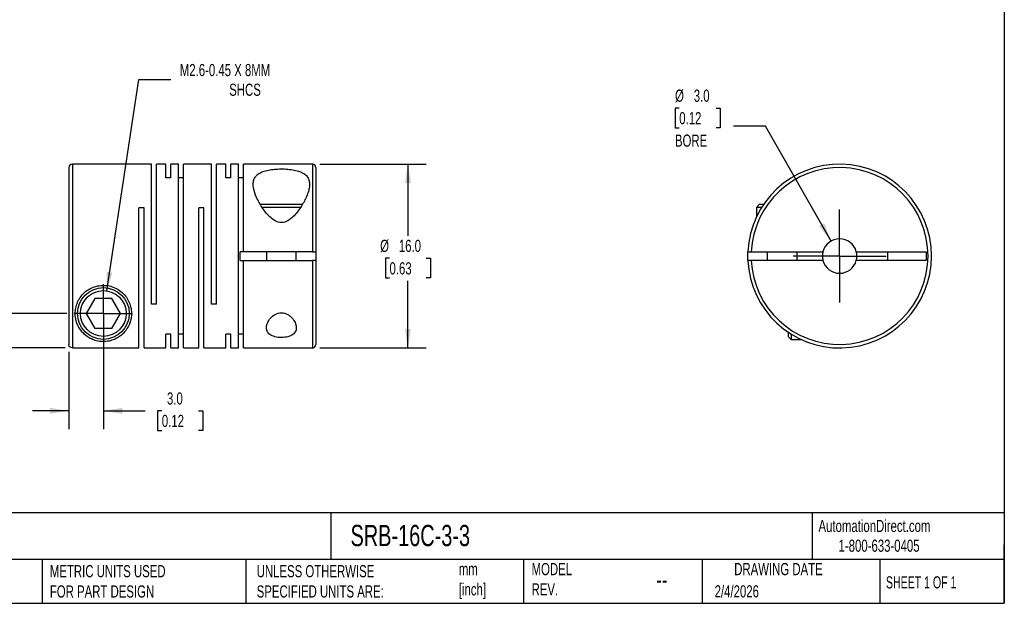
# Model space of a CAD drawing. Header units: millimetres. Extents: x 3 to 137, y 3 to 105.
# Tile 2 of 3: x 51 to 137, y 3 to 54. Entities that reach past the tile are written whole.
import ezdxf

# ---------------------------------------------------------------- set-up
doc = ezdxf.new("R2010")
doc.units = ezdxf.units.MM
doc.header["$LTSCALE"] = 0.5
doc.linetypes.add('SLD-Center', pattern=[19.05, 15.24, -1.27, 1.27, -1.27])
doc.linetypes.add('SLD-Solid', pattern=[0])
doc.layers.add('CENTER', color=40, linetype='SLD-Center')
doc.layers.add('DIMENSIONS', color=140, linetype='SLD-Solid', lineweight=25)
doc.layers.add('TEXT', color=140, linetype='SLD-Solid', lineweight=25)
doc.styles.add('SLDTEXTSTYLE0', font='TXT', dxfattribs={"width": 0.7})
doc.styles.add('SLDTEXTSTYLE1', font='TXT', dxfattribs={"width": 0.65})
doc.dimstyles.new('SLDDIMSTYLE0', dxfattribs={"dimtxt": 1.079004, "dimasz": 1.651, "dimexe": 0, "dimexo": 0.0625, "dimgap": 0.269751, "dimtad": 0, "dimtih": 1, "dimtoh": 1, "dimdec": 1, "dimrnd": 1e-09, "dimzin": 4, "dimdsep": 46, "dimtxsty": 'SLDTEXTSTYLE0', "dimsah": 1, "dimcen": 0.09, "dimadec": 0, "dimazin": 1, "dimtfac": 1, "dimtdec": 1, "dimtmove": 0, "dimatfit": 0, "dimfxl": 0, "dimfrac": 2, "dimtolj": 1, "dimtzin": 12, "dimarcsym": 0})
doc.dimstyles.new('SLDDIMSTYLE1', dxfattribs={"dimtxt": 1.079004, "dimasz": 1.651, "dimexe": 0, "dimexo": 0.0625, "dimgap": 0.269751, "dimtad": 0, "dimtih": 1, "dimtoh": 1, "dimdec": 1, "dimrnd": 1e-09, "dimzin": 12, "dimdsep": 46, "dimtxsty": 'SLDTEXTSTYLE0', "dimsah": 1, "dimcen": 0, "dimadec": 0, "dimazin": 3, "dimtfac": 1, "dimtdec": 1, "dimtofl": 0, "dimtmove": 0, "dimatfit": 3, "dimfxl": 0, "dimfrac": 2, "dimtolj": 1, "dimtzin": 12, "dimarcsym": 0})
doc.dimstyles.new('SLDDIMSTYLE2', dxfattribs={"dimtxt": 1.079004, "dimasz": 1.651, "dimexe": 0, "dimexo": 0.0625, "dimgap": 0.269751, "dimtad": 0, "dimtih": 1, "dimtoh": 1, "dimdec": 1, "dimrnd": 1e-09, "dimzin": 4, "dimdsep": 46, "dimtxsty": 'SLDTEXTSTYLE0', "dimsah": 1, "dimcen": 0.09, "dimadec": 0, "dimazin": 1, "dimtfac": 1, "dimtdec": 1, "dimtofl": 0, "dimtmove": 0, "dimatfit": 3, "dimfxl": 0, "dimfrac": 2, "dimtolj": 1, "dimtzin": 12, "dimarcsym": 0})
doc.dimstyles.new('SLDDIMSTYLE3', dxfattribs={"dimtxt": 1.079004, "dimasz": 1.651, "dimexe": 0, "dimexo": 0.0625, "dimgap": 0.269751, "dimtad": 0, "dimtih": 1, "dimtoh": 1, "dimdec": 1, "dimrnd": 1e-09, "dimzin": 4, "dimdsep": 46, "dimtxsty": 'SLDTEXTSTYLE0', "dimsah": 1, "dimcen": 0, "dimadec": 0, "dimazin": 1, "dimtfac": 1, "dimtdec": 1, "dimtofl": 0, "dimtmove": 0, "dimatfit": 3, "dimfxl": 0, "dimfrac": 2, "dimtolj": 1, "dimtzin": 12, "dimarcsym": 0})

# ---------------------------------------------------------------- blocks, each defined once
blk = doc.blocks.new('_D')
at = {"layer": 'DIMENSIONS'}
for p, q in [((58.083, 27.767), (58.083, 18.343)), ((55.083, 25.076), (55.083, 18.343)), ((55.083, 19.93), (51.908, 19.93)), ((58.083, 19.93), (61.711, 19.93)), ((63.173, 19.93), (62.811, 19.93)), ((62.811, 19.93), (62.811, 18.215)), ((66.379, 19.93), (66.742, 19.93)), ((66.742, 19.93), (66.742, 18.215)), ((62.811, 18.215), (63.173, 18.215)), ((66.742, 18.215), (66.379, 18.215))]:
    blk.add_line(p, q, dxfattribs=at)
for points in [[(55.083, 19.93), (53.432, 20.184), (53.432, 19.676)], [(58.083, 19.93), (59.734, 19.676), (59.734, 20.184)]]:
    blk.add_solid(points, dxfattribs=at)
at = {"layer": 'DIMENSIONS', "char_height": 1.0583, "attachment_point": 1, "style": 'SLDTEXTSTYLE0'}
for s, insert in [('3.0', (63.622, 21.536)), ('0.12', (63.173, 19.58))]:
    blk.add_mtext(s, dxfattribs=dict(at, insert=insert))
blk = doc.blocks.new('_D_1')
at = {"layer": 'DIMENSIONS'}
for p, q in [((36.282, 33.211), (35.92, 33.211)), ((35.92, 33.211), (35.92, 31.496)), ((39.488, 33.211), (39.851, 33.211)), ((39.851, 33.211), (39.851, 31.496)), ((41.434, 33.211), (44.609, 33.211)), ((44.609, 33.211), (44.609, 28.402)), ((35.92, 31.496), (36.282, 31.496)), ((39.851, 31.496), (39.488, 31.496)), ((54.908, 28.402), (43.022, 28.402)), ((54.748, 25.411), (43.022, 25.411)), ((44.609, 25.411), (44.609, 22.236))]:
    blk.add_line(p, q, dxfattribs=at)
for points in [[(44.609, 28.402), (44.863, 30.053), (44.355, 30.053)], [(44.609, 25.411), (44.355, 23.76), (44.863, 23.76)]]:
    blk.add_solid(points, dxfattribs=at)
at = {"layer": 'DIMENSIONS', "char_height": 1.0583, "attachment_point": 1, "style": 'SLDTEXTSTYLE0'}
for s, insert in [('3.0', (36.731, 34.817)), ('0.12', (36.282, 32.86))]:
    blk.add_mtext(s, dxfattribs=dict(at, insert=insert))
blk = doc.blocks.new('_D_2')
at = {"layer": 'DIMENSIONS'}
for p, q in [((58.381, 30.369), (61.168, 48.758)), ((61.168, 48.758), (63.946, 48.758))]:
    blk.add_line(p, q, dxfattribs=at)
blk.add_solid([(58.381, 30.369), (58.88, 31.964), (58.377, 32.04)], dxfattribs=at)
at = {"layer": 'DIMENSIONS', "attachment_point": 1, "style": 'SLDTEXTSTYLE0'}
for s, insert, char_height in [('M2.6-0.45 X 8MM', (64.74, 50.122), 1.05833), ('SHCS', (69.043, 48.407), 1.0583)]:
    blk.add_mtext(s, dxfattribs=dict(at, insert=insert, char_height=char_height))
blk = doc.blocks.new('_D_3')
at = {"layer": 'DIMENSIONS'}
for p, q in [((76.918, 41.402), (86.187, 41.402)), ((84.6, 41.402), (84.6, 35.167)), ((82.997, 33.211), (82.634, 33.211)), ((82.634, 33.211), (82.634, 31.496)), ((86.203, 33.211), (86.565, 33.211)), ((86.565, 33.211), (86.565, 31.496)), ((82.634, 31.496), (82.997, 31.496)), ((84.6, 25.402), (84.6, 31.254)), ((86.565, 31.496), (86.203, 31.496)), ((76.918, 25.402), (86.187, 25.402))]:
    blk.add_line(p, q, dxfattribs=at)
for points in [[(84.6, 41.402), (84.346, 39.751), (84.854, 39.751)], [(84.6, 25.402), (84.854, 27.053), (84.346, 27.053)]]:
    blk.add_solid(points, dxfattribs=at)
at = {"layer": 'DIMENSIONS', "char_height": 1.0583, "attachment_point": 1, "style": 'SLDTEXTSTYLE0'}
for s, insert in [('%%c', (82.182, 34.817)), ('16.0', (83.811, 34.817)), ('0.63', (82.997, 32.86))]:
    blk.add_mtext(s, dxfattribs=dict(at, insert=insert))
blk = doc.blocks.new('SW_CENTERMARKSYMBOL_0')
at = {"layer": 'CENTER', "color": 0}
for q in [(0, 2.54), (-2.54, 0), (0, -2.54), (2.54, 0)]:
    blk.add_line((0, 0), q, dxfattribs=at)
blk = doc.blocks.new('_D_4')
at = {"layer": 'DIMENSIONS'}
for p, q in [((108.224, 46.286), (107.862, 46.286)), ((107.862, 46.286), (107.862, 44.571)), ((111.431, 46.286), (111.793, 46.286)), ((111.793, 46.286), (111.793, 44.571)), ((115.727, 44.719), (112.949, 44.719)), ((121.443, 34.705), (115.727, 44.719)), ((107.862, 44.571), (108.224, 44.571)), ((111.793, 44.571), (111.431, 44.571))]:
    blk.add_line(p, q, dxfattribs=at)
blk.add_solid([(121.443, 34.705), (120.845, 36.264), (120.404, 36.013)], dxfattribs=at)
at = {"layer": 'DIMENSIONS', "char_height": 1.0583, "attachment_point": 1, "style": 'SLDTEXTSTYLE0'}
for s, insert in [('%%c', (107.859, 47.891)), ('3.0', (109.488, 47.891)), ('0.12', (108.224, 45.935)), ('BORE', (107.851, 43.979))]:
    blk.add_mtext(s, dxfattribs=dict(at, insert=insert))
blk = doc.blocks.new('SW_CENTERMARKSYMBOL_1')
at = {"layer": 'CENTER', "color": 0}
for p, q in [((0, 2.54), (0, 4.04)), ((0, 0), (0, 2.54)), ((-2.54, 0), (-4.04, 0)), ((0, 0), (-2.54, 0)), ((0, 0), (0, -2.54)), ((0, 0), (2.54, 0)), ((2.54, 0), (4.04, 0)), ((0, -2.54), (0, -4.04))]:
    blk.add_line(p, q, dxfattribs=at)

msp = doc.modelspace()

# ---------------------------------------------------------------- linework, layer by layer
for p, q in [((62.283, 41.402), (55.383, 41.402)), ((55.383, 41.402), (55.383, 25.411)), ((62.283, 29.202), (62.283, 41.402)), ((63.533, 41.402), (62.723, 41.402)), ((62.723, 29.202), (62.723, 41.402)), ((63.533, 40.211), (63.533, 41.402)), ((64.633, 41.402), (63.973, 41.402)), ((63.973, 40.211), (63.973, 41.402)), ((64.633, 25.402), (64.633, 41.402)), ((67.493, 41.402), (65.073, 41.402)), ((65.073, 25.402), (65.073, 41.402)), ((67.493, 29.202), (67.493, 41.402)), ((68.743, 41.402), (67.933, 41.402)), ((67.933, 29.202), (67.933, 41.402)), ((68.743, 40.211), (68.743, 41.402)), ((69.843, 41.402), (69.183, 41.402)), ((69.183, 40.211), (69.183, 41.402)), ((69.843, 25.402), (69.843, 41.402)), ((76.283, 41.402), (70.283, 41.402)), ((70.283, 33.777), (70.283, 41.402)), ((76.283, 41.402), (76.283, 33.777)), ((55.083, 41.102), (55.083, 25.711)), ((76.583, 41.102), (76.583, 33.777)), ((63.973, 40.211), (63.533, 40.211)), ((65.073, 40.211), (64.633, 40.211)), ((69.183, 40.211), (68.743, 40.211)), ((70.283, 40.211), (69.843, 40.211)), ((73.583, 37.882), (71.748, 37.882)), ((75.42, 37.882), (73.583, 37.882)), ((115.196, 37.882), (114.936, 37.622)), ((115.558, 37.882), (115.196, 37.882)), ((61.623, 37.602), (61.183, 37.602)), ((61.183, 25.411), (61.183, 37.602)), ((61.623, 25.402), (61.623, 37.602)), ((66.833, 37.602), (66.393, 37.602)), ((66.393, 25.402), (66.393, 37.602)), ((66.833, 25.402), (66.833, 37.602)), ((73.583, 37.622), (71.911, 37.622)), ((75.243, 37.622), (73.583, 37.622)), ((114.936, 37.622), (114.936, 36.784)), ((115.39, 37.622), (114.936, 37.622)), ((69.983, 33.027), (69.983, 33.777)), ((70.283, 33.777), (69.983, 33.777)), ((76.283, 33.777), (70.283, 33.777)), ((72.283, 33.777), (72.283, 33.027)), ((74.883, 33.027), (74.883, 33.777)), ((76.583, 33.777), (76.583, 33.027)), ((114.495, 33.777), (120.734, 33.777)), ((115.886, 33.777), (115.886, 33.027)), ((118.486, 33.027), (118.486, 33.777)), ((123.638, 33.777), (129.736, 33.777)), ((126.386, 33.027), (126.386, 33.777)), ((129.736, 33.777), (129.736, 33.027)), ((69.983, 33.027), (70.283, 33.027)), ((70.283, 25.402), (70.283, 33.027)), ((70.283, 33.027), (76.283, 33.027)), ((76.283, 33.027), (76.283, 25.402)), ((76.583, 33.027), (76.583, 25.702)), ((120.734, 33.027), (114.495, 33.027)), ((129.736, 33.027), (123.638, 33.027)), ((57.332, 29.702), (56.582, 28.402)), ((58.833, 29.702), (57.332, 29.702)), ((59.584, 28.402), (58.833, 29.702)), ((62.723, 29.202), (62.283, 29.202)), ((67.933, 29.202), (67.493, 29.202)), ((56.582, 28.402), (57.332, 27.102)), ((58.833, 27.102), (59.584, 28.402)), ((58.833, 27.102), (57.332, 27.102)), ((63.973, 26.593), (63.533, 26.593)), ((63.533, 25.402), (63.533, 26.593)), ((63.973, 25.402), (63.973, 26.593)), ((65.073, 26.593), (64.633, 26.593)), ((69.183, 26.593), (68.743, 26.593)), ((68.743, 25.402), (68.743, 26.593)), ((69.183, 25.402), (69.183, 26.593)), ((70.283, 26.593), (69.843, 26.593)), ((117.706, 26.774), (117.706, 26.412)), ((117.966, 26.605), (117.966, 26.152)), ((117.706, 26.412), (117.966, 26.152)), ((117.966, 26.152), (118.804, 26.152)), ((55.383, 25.411), (61.183, 25.411)), ((61.623, 25.402), (63.533, 25.402)), ((63.973, 25.402), (64.633, 25.402)), ((65.073, 25.402), (66.393, 25.402)), ((66.833, 25.402), (68.743, 25.402)), ((69.183, 25.402), (69.843, 25.402)), ((70.283, 25.402), (76.283, 25.402))]:
    msp.add_line(p, q)
at = {"flags": 128}
msp.add_lwpolyline([(114.195, 33.027), (114.186, 33.402), (114.195, 33.777)], dxfattribs=at)
for radius in [2.25, 1.99]:
    msp.add_circle((58.083, 28.402), radius)
for centre, radius, start, end in [((55.383, 41.102), 0.3, 90, 180), ((76.283, 41.102), 0.3, 0, 90), ((122.186, 33.402), 8, 182.68672, 177.31328), ((122.186, 33.402), 7.7, 182.79148, 177.20852), ((122.186, 33.402), 1.5, 14.47751, 165.52249), ((122.186, 33.402), 1.5, 165.52249, 180), ((122.186, 33.402), 1.5, 345.52249, 14.47751), ((122.186, 33.402), 1.5, 180, 194.47751), ((122.186, 33.402), 1.5, 194.47751, 345.52249), ((76.283, 25.702), 0.3, 270, 0)]:
    msp.add_arc(centre, radius, start, end)
for points, knots in [([(73.583, 36.317), (73.781, 36.317), (73.971, 36.381), (74.306, 36.569), (74.451, 36.687), (74.854, 37.07), (75.075, 37.36), (75.454, 37.932), (75.612, 38.218), (75.802, 38.642), (75.857, 38.783), (75.946, 39.056), (75.98, 39.189), (76.025, 39.448), (76.036, 39.574), (76.028, 39.815), (76.01, 39.929), (75.94, 40.143), (75.887, 40.243), (75.746, 40.424), (75.656, 40.506), (75.44, 40.649), (75.314, 40.71), (75.027, 40.815), (74.868, 40.856), (74.527, 40.922), (74.342, 40.946), (73.966, 40.977), (73.77, 40.985), (73.38, 40.984), (73.188, 40.977), (72.809, 40.944), (72.627, 40.92), (72.288, 40.854), (72.128, 40.811), (71.844, 40.707), (71.72, 40.646), (71.504, 40.502), (71.416, 40.42), (71.276, 40.239), (71.224, 40.138), (71.155, 39.924), (71.137, 39.811), (71.13, 39.571), (71.141, 39.444), (71.21, 39.055), (71.301, 38.782), (71.556, 38.214), (71.714, 37.927), (72.093, 37.357), (72.313, 37.069), (72.714, 36.687), (72.863, 36.567), (73.196, 36.381), (73.385, 36.317), (73.583, 36.317)], [0, 0, 0, 0, 0.03125, 0.03125, 0.0625, 0.0625, 0.125, 0.125, 0.1875, 0.1875, 0.21875, 0.21875, 0.25, 0.25, 0.28125, 0.28125, 0.3125, 0.3125, 0.34375, 0.34375, 0.375, 0.375, 0.40625, 0.40625, 0.4375, 0.4375, 0.46875, 0.46875, 0.5, 0.5, 0.53125, 0.53125, 0.5625, 0.5625, 0.59375, 0.59375, 0.625, 0.625, 0.65625, 0.65625, 0.6875, 0.6875, 0.71875, 0.71875, 0.75, 0.75, 0.8125, 0.8125, 0.875, 0.875, 0.9375, 0.9375, 0.96875, 0.96875, 1, 1, 1, 1]), ([(76.283, 33.777), (76.362, 33.777), (76.44, 33.777), (76.55, 33.777), (76.583, 33.777), (76.583, 33.777)], [0, 0, 0, 0, 0.5, 0.5, 1, 1, 1, 1]), ([(114.195, 33.777), (114.195, 33.777), (114.227, 33.777), (114.338, 33.777), (114.416, 33.777), (114.495, 33.777)], [0, 0, 0, 0, 0.5, 0.5, 1, 1, 1, 1]), ([(76.583, 33.027), (76.583, 33.027), (76.55, 33.027), (76.44, 33.027), (76.362, 33.027), (76.283, 33.027)], [0, 0, 0, 0, 0.5, 0.5, 1, 1, 1, 1]), ([(114.495, 33.027), (114.416, 33.027), (114.338, 33.027), (114.228, 33.027), (114.195, 33.027), (114.195, 33.027)], [0, 0, 0, 0, 0.5, 0.5, 1, 1, 1, 1]), ([(55.633, 28.402), (55.633, 28.249), (55.647, 28.102), (55.699, 27.82), (55.737, 27.683), (55.879, 27.297), (56.011, 27.069), (56.256, 26.764), (56.347, 26.668), (56.541, 26.493), (56.646, 26.413), (56.875, 26.266), (57, 26.199), (57.208, 26.112), (57.28, 26.086), (57.434, 26.038), (57.516, 26.017), (57.689, 25.982), (57.78, 25.969), (57.972, 25.953), (58.07, 25.95), (58.363, 25.96), (58.549, 25.991), (58.869, 26.076), (59.01, 26.129), (59.272, 26.255), (59.39, 26.325), (59.72, 26.559), (59.904, 26.742), (60.212, 27.162), (60.336, 27.402), (60.461, 27.796), (60.492, 27.933), (60.531, 28.221), (60.538, 28.373), (60.514, 28.834), (60.438, 29.16), (60.211, 29.628), (60.116, 29.781), (59.891, 30.066), (59.758, 30.199), (59.464, 30.434), (59.303, 30.535), (58.954, 30.7), (58.77, 30.762), (58.391, 30.84), (58.193, 30.857), (57.806, 30.844), (57.612, 30.814), (57.238, 30.71), (57.061, 30.637), (56.726, 30.451), (56.571, 30.339), (56.297, 30.09), (56.175, 29.949), (55.969, 29.654), (55.886, 29.501), (55.755, 29.185), (55.708, 29.024), (55.647, 28.71), (55.633, 28.555), (55.633, 28.402)], [0, 0, 0, 0, 0.03125, 0.03125, 0.0625, 0.0625, 0.125, 0.125, 0.15625, 0.15625, 0.1875, 0.1875, 0.21875, 0.21875, 0.234375, 0.234375, 0.25, 0.25, 0.265625, 0.265625, 0.28125, 0.28125, 0.3125, 0.3125, 0.34375, 0.34375, 0.375, 0.375, 0.4375, 0.4375, 0.5, 0.5, 0.53125, 0.53125, 0.5625, 0.5625, 0.625, 0.625, 0.65625, 0.65625, 0.6875, 0.6875, 0.71875, 0.71875, 0.75, 0.75, 0.78125, 0.78125, 0.8125, 0.8125, 0.84375, 0.84375, 0.875, 0.875, 0.90625, 0.90625, 0.9375, 0.9375, 0.96875, 0.96875, 1, 1, 1, 1]), ([(73.583, 28.471), (73.383, 28.471), (73.19, 28.409), (72.873, 28.228), (72.742, 28.112), (72.531, 27.867), (72.448, 27.737), (72.331, 27.479), (72.295, 27.348), (72.276, 27.098), (72.293, 26.977), (72.389, 26.757), (72.47, 26.657), (72.699, 26.489), (72.849, 26.422), (73.196, 26.332), (73.393, 26.308), (73.788, 26.31), (73.985, 26.334), (74.243, 26.403), (74.322, 26.431), (74.466, 26.498), (74.532, 26.536), (74.701, 26.662), (74.78, 26.763), (74.874, 26.983), (74.89, 27.105), (74.87, 27.353), (74.833, 27.483), (74.715, 27.741), (74.634, 27.869), (74.474, 28.053), (74.415, 28.112), (74.284, 28.223), (74.211, 28.275), (73.972, 28.41), (73.783, 28.471), (73.583, 28.471)], [0, 0, 0, 0, 0.0625, 0.0625, 0.125, 0.125, 0.1875, 0.1875, 0.25, 0.25, 0.3125, 0.3125, 0.375, 0.375, 0.4375, 0.4375, 0.5, 0.5, 0.5625, 0.5625, 0.59375, 0.59375, 0.625, 0.625, 0.6875, 0.6875, 0.75, 0.75, 0.8125, 0.8125, 0.875, 0.875, 0.90625, 0.90625, 0.9375, 0.9375, 1, 1, 1, 1]), ([(55.383, 25.411), (55.304, 25.411), (55.226, 25.443), (55.115, 25.554), (55.083, 25.632), (55.083, 25.711)], [0, 0, 0, 0, 0.5, 0.5, 1, 1, 1, 1])]:
    msp.add_open_spline(points, degree=3, knots=knots)
at = {"layer": 'TEXT'}
for p, q in [((136.525, 104.775), (136.525, 3.175)), ((136.525, 11.063), (3.175, 11.063)), ((77.879, 11.063), (77.879, 6.985)), ((119.788, 11.063), (119.788, 6.985)), ((136.525, 3.175), (136.525, 8.255)), ((136.525, 6.985), (3.175, 6.985)), ((52.742, 6.985), (52.742, 3.175)), ((70.499, 6.985), (70.499, 3.175)), ((94.65, 6.985), (94.65, 3.175)), ((110.233, 6.985), (110.233, 3.175)), ((125.674, 6.985), (125.674, 3.175)), ((3.175, 3.175), (136.525, 3.175))]:
    msp.add_line(p, q, dxfattribs=at)

# ---------------------------------------------------------------- block references
at = {"layer": 'CENTER'}
for name, p in [('SW_CENTERMARKSYMBOL_1', (122.186, 33.402)), ('SW_CENTERMARKSYMBOL_0', (58.083, 28.402))]:
    msp.add_blockref(name, p, dxfattribs=at)

# ---------------------------------------------------------------- texts
at = {"layer": 'TEXT'}
for s, insert, char_height, attachment_point, style in [('AutomationDirect.com', (120.347, 10.438), 1.05833, 1, 'SLDTEXTSTYLE0'), ('SRB-16C-3-3', (79.604, 10.001), 1.85208, 1, 'SLDTEXTSTYLE0'), ('1-800-633-0405', (122.096, 8.719), 1.05833, 1, 'SLDTEXTSTYLE0'), ('METRIC UNITS USED ^JFOR PART DESIGN', (53.427, 6.498), 1.05833, 1, 'SLDTEXTSTYLE0'), ('UNLESS OTHERWISE ^JSPECIFIED UNITS ARE:', (71.435, 6.498), 1.05833, 1, 'SLDTEXTSTYLE0'), ('mm^J[inch]', (89.032, 6.681), 1.0583, 1, 'SLDTEXTSTYLE0'), ('MODEL ^JREV.', (95.367, 6.682), 1.05833, 1, 'SLDTEXTSTYLE0'), ('DRAWING DATE', (116.863, 6.682), 1.05833, 2, 'SLDTEXTSTYLE0'), ('SHEET 1 OF 1', (126.221, 5.526), 1.05833, 1, 'SLDTEXTSTYLE1'), ('--', (106.214, 6.038), 1.5875, 1, 'SLDTEXTSTYLE0'), ('2/4/2026', (111.306, 4.745), 1.0583, 1, 'SLDTEXTSTYLE0')]:
    msp.add_mtext(s, dxfattribs=dict(at, insert=insert, char_height=char_height, attachment_point=attachment_point, style=style))

# ---------------------------------------------------------------- dimensions: what is measured, and where the dimension line sits
at = {"layer": 'DIMENSIONS'}
dim = msp.add_diameter_dim_2p(p1=(57.785, 26.434), p2=(58.381, 30.369), text='M2.6-0.45 X 8MM\\PSHCS', dimstyle='SLDDIMSTYLE1', override={"dimpost": '<>'}, dxfattribs=at)
dim.commit()
dim.dimension.update_dxf_attribs({"geometry": '_D_2', "text_midpoint": (71.03, 48.758), "dimtype": 163})
dim = msp.add_diameter_dim_2p(p1=(122.93, 32.099), p2=(121.443, 34.705), text='<>\\PBORE', dimstyle='SLDDIMSTYLE3', dxfattribs=at)
dim.commit()
dim.dimension.update_dxf_attribs({"geometry": '_D_4', "text_midpoint": (109.828, 45.276), "dimtype": 163})
dim = msp.add_linear_dim(base=(84.6, 25.402), p1=(76.283, 41.402), p2=(76.283, 25.402), angle=90, text='%%c<>', dimstyle='SLDDIMSTYLE2', dxfattribs=at)
dim.commit()
dim.dimension.update_dxf_attribs({"geometry": '_D_3', "text_midpoint": (84.6, 33.211), "dimtype": 160})
dim = msp.add_linear_dim(base=(44.609, 28.402), p1=(55.383, 25.411), p2=(55.543, 28.402), angle=90, dimstyle='SLDDIMSTYLE0', dxfattribs=at)
dim.commit()
dim.dimension.update_dxf_attribs({"geometry": '_D_1', "text_midpoint": (44.609, 33.211), "dimtype": 160})
dim = msp.add_linear_dim(base=(58.083, 19.93), p1=(55.083, 25.711), p2=(58.083, 28.402), dimstyle='SLDDIMSTYLE0', dxfattribs=at)
dim.commit()
dim.dimension.update_dxf_attribs({"geometry": '_D', "text_midpoint": (64.776, 19.93), "dimtype": 160})

doc.saveas('drawing.dxf')
